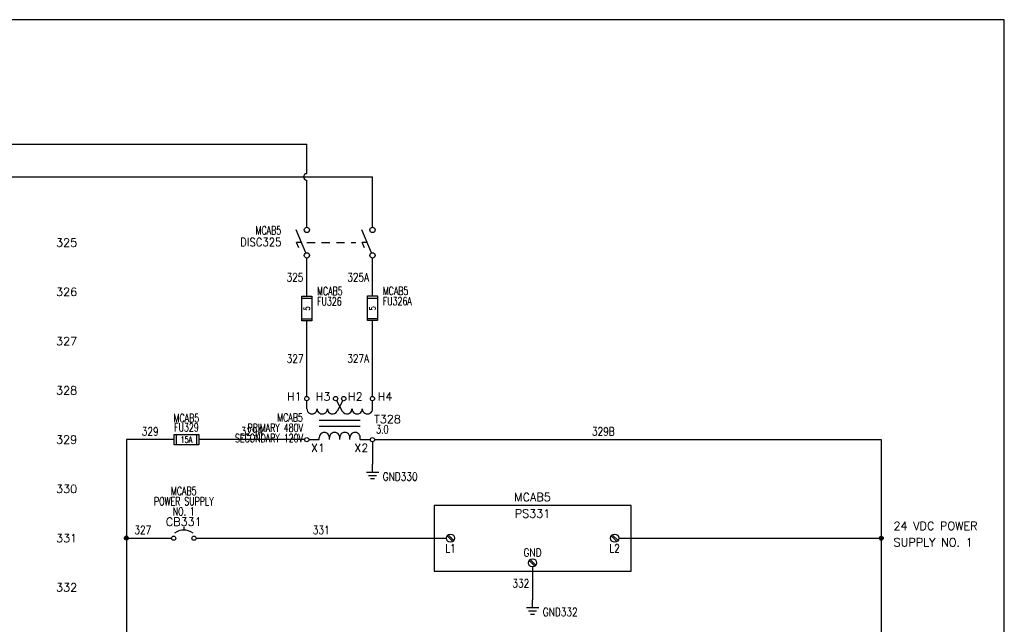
# Model space of a CAD drawing. Header units: inches. Extents: x 0 to 30, y 0 to 19.
# Tile 5 of 5: x 15 to 30, y 9.8 to 19. Entities that reach past the tile are written whole.
import ezdxf
from ezdxf.enums import TextEntityAlignment as Align

# ---------------------------------------------------------------- set-up
doc = ezdxf.new("R2010")
doc.units = ezdxf.units.IN
doc.header["$MEASUREMENT"] = 0
doc.linetypes.add('HIDDEN2', pattern=[0.1875, 0.125, -0.0625])
doc.layers.add('BLK_10AWG', color=252, linetype='Continuous', lineweight=30)
for name, color, linetype in [('BLK_14AWG', 252, 'Continuous'), ('DESC', 1, 'Continuous'), ('GRN', 76, 'Continuous'), ('LINK', 9, 'HIDDEN2'), ('LOC', 140, 'Continuous'), ('MISC', 30, 'Continuous'), ('RED_18AWG', 1, 'Continuous'), ('SYMS', 7, 'Continuous'), ('TAGS', 30, 'Continuous'), ('TERMS', 6, 'Continuous'), ('WHT_16AWG', 7, 'Continuous'), ('WIRECOPY', 52, 'Continuous'), ('WIRENO', 3, 'Continuous')]:
    doc.layers.add(name, color=color, linetype=linetype)
doc.layers.add('Viewports', color=3, linetype='Continuous', plot=False)
doc.styles.add('LEGACY', font='romans.shx')
doc.styles.add('ROMANS', font='ROMANS.shx', dxfattribs={"height": 0.125})
doc.styles.add('WD', font='romans.shx')

# ---------------------------------------------------------------- blocks, each defined once
blk = doc.blocks.new('HPS1SUP')
for p, q in [((-0.25, 0.5), (-0.25, -0.5)), ((2.75, 0.5), (-0.25, 0.5)), ((2.75, -0.5), (2.75, 0.5)), ((-0.052, 0.035), (0.035, -0.052)), ((-0.035, 0.052), (0.052, -0.035)), ((2.448, 0.035), (2.535, -0.052)), ((2.465, 0.052), (2.552, -0.035)), ((1.198, -0.34), (1.285, -0.427)), ((1.215, -0.323), (1.302, -0.41)), ((-0.25, -0.5), (2.75, -0.5))]:
    blk.add_line(p, q)
for centre in [(0, 0), (2.5, 0), (1.25, -0.375)]:
    blk.add_circle(centre, 0.0625)
at = {"style": 'LEGACY'}
for tag, p in [('INST', (1.25, 0.875)), ('LOC', (1.375, 0.625)), ('TAG1', (1.25, 0.375))]:
    blk.add_attdef(tag, text='', height=0.125, dxfattribs=at).set_placement(p, align=Align.MIDDLE_CENTER)
for tag, p in [('DESC1', (6.75, 0.375)), ('DESC2', (6.75, 0.125)), ('DESC3', (6.75, -0.125))]:
    blk.add_attdef(tag, p, '', height=0.125, dxfattribs=at)
at = {"flags": 1}
for tag, p, style in [('X4TERM01', (-0.062, 0), 'LEGACY'), ('ASSYCODE', (0, 0), 'ROMANS'), ('FAMILY', (0, 0), 'ROMANS'), ('CAT', (0, 0), 'ROMANS'), ('MFG', (0, 0), 'ROMANS'), ('X1TERM02', (2.562, 0), 'LEGACY'), ('X8TERM03', (1.25, -0.438), 'LEGACY')]:
    blk.add_attdef(tag, p, '', height=0.01, dxfattribs=dict(at, style=style))
at = {"linetype": 'Continuous', "style": 'LEGACY', "width": 0.8}
for tag, p in [('TERM01', (0, -0.094)), ('TERM02', (2.5, -0.094))]:
    blk.add_attdef(tag, text='', height=0.125, dxfattribs=at).set_placement(p, align=Align.TOP_CENTER)
blk.add_attdef('TERM03', text='', height=0.125, dxfattribs=at).set_placement((1.25, -0.281), align=Align.CENTER)
blk = doc.blocks.new('WD_MLRH')
at = {"style": 'WD'}
blk.add_attdef('RUNGFIRST', text='', height=0.125, dxfattribs=at).set_placement((-0.25, 0), align=Align.MIDDLE_RIGHT)
at = {"style": 'WD', "flags": 1}
for tag, p in [('RUNGHORV', (-0.25, -0.127)), ('RUNGINC', (-0.25, -0.163)), ('WIREMODE', (-0.25, -0.281)), ('RUNGDIST', (-0.25, -0.2)), ('RUNGCNT', (-0.25, -0.237)), ('WIREFMT', (-0.25, -0.321)), ('WIRE-START', (-0.25, -0.356)), ('WIRE-GSUF', (-0.25, -0.396)), ('PH3SPACE', (-0.25, -0.437))]:
    blk.add_attdef(tag, text='', height=0.025, dxfattribs=at).set_placement(p, align=Align.RIGHT)
blk = doc.blocks.new('WDDOT')
for radius in [0.03, 0.0187, 0.00929]:
    blk.add_circle((0, 0), radius)
blk = doc.blocks.new('HCB1')
blk.add_line((0, 0.173), (0, 0.126))
for centre in [(-0.155, 0), (0.155, 0)]:
    blk.add_circle(centre, 0.0322)
blk.add_arc((0, -0.109), 0.234, 53.1301, 126.8699)
at = {"style": 'WD', "width": 0.7}
for tag, p in [('INST', (0, 0.826)), ('LOC', (0, 0.656)), ('DESC1', (0, 0.5)), ('DESC2', (0, 0.344)), ('RATING1', (0, -0.188)), ('XREF', (0, -0.344))]:
    blk.add_attdef(tag, text='', height=0.125, dxfattribs=at).set_placement(p, align=Align.CENTER)
at = {"style": 'WD'}
blk.add_attdef('TAG1', text='', height=0.125, dxfattribs=at).set_placement((0, 0.188), align=Align.CENTER)
for tag, p in [('X2LINK', (0, 0.219)), ('X8LINK', (0, 0))]:
    blk.add_attdef(tag, p, '', height=0.01, dxfattribs=at)
for tag, p, height, flags in [('FAMILY', (0.205, 0.152), 0.01, 9), ('X4TERM01', (-0.188, 0), 0.0125, 1), ('X1TERM02', (0.188, 0), 0.0125, 1), ('CONTACT', (0.205, 0.133), 0.01, 9)]:
    blk.add_attdef(tag, p, '', height=height, dxfattribs=dict(at, flags=flags))
at = {"linetype": 'Continuous', "style": 'WD', "flags": 9}
for tag, p in [('ASSYCODE', (0.219, 0.062)), ('MFG', (0.228, 0.089)), ('CAT', (0.23, 0.108))]:
    blk.add_attdef(tag, text='', height=0.01, dxfattribs=at).set_placement(p, align=Align.CENTER)
at = {"linetype": 'Continuous', "style": 'WD', "flags": 8}
blk.add_attdef('TERM01', text='', height=0.125, dxfattribs=at).set_placement((-0.25, -0.031), align=Align.TOP_RIGHT)
blk.add_attdef('TERM02', text='', height=0.125, dxfattribs=at).set_placement((0.25, -0.031), align=Align.TOP_LEFT)
blk = doc.blocks.new('WD_WNH')
at = {"linetype": 'Continuous', "style": 'WD', "width": 0.8}
blk.add_attdef('WIRENO', text='', height=0.125, dxfattribs=at).set_placement((0, 0.062), align=Align.CENTER)
at = {"style": 'WD', "flags": 1}
for tag, p in [('W01USER', (0, 0.078)), ('W02USER', (0, 0.07)), ('W03USER', (0, 0.062)), ('W04USER', (0, 0.055)), ('W05USER', (0, 0.047)), ('W06USER', (0, 0.039)), ('W07USER', (0, 0.031)), ('W08USER', (0, 0.023)), ('W09USER', (0, 0.016)), ('W10USER', (0, 0.008))]:
    blk.add_attdef(tag, text='', height=0.005, dxfattribs=at).set_placement(p, align=Align.CENTER)
blk = doc.blocks.new('VGND2')
for p, q in [((0, -0.125), (0, 0)), ((0.09375, -0.125), (-0.09375, -0.125)), ((-0.0625, -0.171875), (0.0625, -0.171875)), ((-0.03125, -0.21875), (0.03125, -0.21875))]:
    blk.add_line(p, q)
at = {"style": 'WD', "width": 0.8}
for tag, p in [('INST', (0.15625, 0.125)), ('LOC', (0.15625, -0.03125)), ('TAG1', (0.15625, -0.1875)), ('DESC1', (0.15625, -0.34375)), ('DESC2', (0.15625, -0.5))]:
    blk.add_attdef(tag, text='', height=0.125, dxfattribs=at).set_placement(p, align=Align.MIDDLE_LEFT)
at = {"style": 'WD', "flags": 1}
for tag in ['ASSYCODE', 'X2TERM01', 'CAT', 'MFG', 'FAMILY']:
    blk.add_attdef(tag, (0, 0), '', height=0.01, dxfattribs=at)
blk = doc.blocks.new('WD_WNV')
at = {"linetype": 'Continuous', "style": 'WD', "width": 0.8}
blk.add_attdef('WIRENO', text='', height=0.125, dxfattribs=at).set_placement((-0.05, 0), align=Align.MIDDLE_RIGHT)
at = {"style": 'WD', "flags": 1}
for tag, p in [('W01USER', (-0.062, 0.094)), ('W02USER', (-0.062, 0.086)), ('W03USER', (-0.062, 0.078)), ('W04USER', (-0.062, 0.07)), ('W05USER', (-0.062, 0.062)), ('W06USER', (-0.062, 0.055)), ('W07USER', (-0.062, 0.047)), ('W08USER', (-0.062, 0.039)), ('W09USER', (-0.062, 0.031)), ('W10USER', (-0.062, 0.023))]:
    blk.add_attdef(tag, text='', height=0.005, dxfattribs=at).set_placement(p, align=Align.CENTER)
blk = doc.blocks.new('VDS21')
for p, q in [((-0.016, -0.157), (-0.163, 0.195)), ((-0.081, 0), (-0.156, 0)), ((-0.124, -0.078), (-0.156, 0))]:
    blk.add_line(p, q)
for centre in [(0, 0.194), (0, -0.194)]:
    blk.add_circle(centre, 0.0403)
at = {"style": 'WD'}
for tag, width, p in [('INST', 0.7, (-0.373, 0.406)), ('LOC', 0.7, (-0.373, 0.221)), ('TAG2', 0.9, (-0.373, 0.031)), ('XREF', 0.7, (-0.37, -0.155)), ('DESC1', 0.7, (-0.37, -0.344)), ('DESC2', 0.7, (-0.37, -0.531))]:
    blk.add_attdef(tag, text='', height=0.125, dxfattribs=dict(at, width=width)).set_placement(p, align=Align.RIGHT)
for tag, height, flags, p in [('TERM01', 0.125, 8, (-0.069, 0.258)), ('CONTACT', 0.0125, 9, (-0.083, -0.106)), ('FAMILY', 0.0125, 9, (-0.1, -0.046))]:
    blk.add_attdef(tag, text='', height=height, dxfattribs=dict(at, flags=flags)).set_placement(p, align=Align.RIGHT)
at = {"style": 'WD', "flags": 1}
for tag, p in [('X2TERM01', (0, 0.234)), ('X8TERM02', (0, -0.234))]:
    blk.add_attdef(tag, p, '', height=0.0125, dxfattribs=at)
at = {"style": 'WD'}
for tag, p in [('X4LINK', (-0.254, 0)), ('X1LINK', (0, 0))]:
    blk.add_attdef(tag, p, '', height=0.0125, dxfattribs=at)
at = {"style": 'WD', "flags": 8}
blk.add_attdef('TERM02', text='', height=0.125, dxfattribs=at).set_placement((-0.051, -0.267), align=Align.TOP_RIGHT)
blk = doc.blocks.new('VDS11')
for p, q in [((-0.016, -0.157), (-0.163, 0.195)), ((-0.081, 0), (-0.156, 0)), ((-0.124, -0.078), (-0.156, 0))]:
    blk.add_line(p, q)
for centre in [(0, 0.194), (0, -0.194)]:
    blk.add_circle(centre, 0.0403)
at = {"style": 'WD'}
for tag, height, flags, p in [('TERM01', 0.125, 8, (-0.069, 0.258)), ('CONTACT', 0.0125, 9, (-0.083, -0.067)), ('FAMILY', 0.0125, 9, (-0.1, -0.046)), ('MFG', 0.0125, 9, (-0.1, -0.11)), ('CAT', 0.0125, 9, (-0.1, -0.091))]:
    blk.add_attdef(tag, text='', height=height, dxfattribs=dict(at, flags=flags)).set_placement(p, align=Align.RIGHT)
for tag, width, p in [('INST', 0.7, (-0.391, 0.312)), ('LOC', 0.7, (-0.391, 0.125)), ('TAG1', 0.9, (-0.388, -0.054)), ('RATING1', 0.7, (-0.388, -0.234)), ('DESC1', 0.7, (-0.387, -0.422)), ('DESC2', 0.7, (-0.388, -0.609))]:
    blk.add_attdef(tag, text='', height=0.125, dxfattribs=dict(at, width=width)).set_placement(p, align=Align.RIGHT)
at = {"style": 'WD', "flags": 1}
for tag, p in [('X2TERM01', (0, 0.234)), ('X8TERM02', (0, -0.234))]:
    blk.add_attdef(tag, p, '', height=0.0125, dxfattribs=at)
at = {"style": 'WD'}
for tag, p in [('X4LINK', (-0.254, 0)), ('X1LINK', (0, 0))]:
    blk.add_attdef(tag, p, '', height=0.0125, dxfattribs=at)
at = {"style": 'WD', "width": 0.7}
blk.add_attdef('XREF', (0.161, -0.047), '', height=0.125, dxfattribs=at)
at = {"style": 'WD', "flags": 9}
blk.add_attdef('ASSYCODE', text='', height=0.0125, dxfattribs=at).set_placement((-0.115, -0.137), align=Align.CENTER)
at = {"style": 'WD', "flags": 8}
blk.add_attdef('TERM02', text='', height=0.125, dxfattribs=at).set_placement((-0.051, -0.267), align=Align.TOP_RIGHT)
blk = doc.blocks.new('HXF1D')
for p, q in [((-0.5, -0.156), (-0.5, -0.032)), ((-0.048, -0.028), (0.04, -0.193)), ((0.047, -0.029), (-0.04, -0.193)), ((0.5, -0.156), (0.5, -0.032)), ((-0.312, -0.328), (0.312, -0.328)), ((-0.312, -0.422), (0.312, -0.422)), ((-0.312, -0.625), (-0.312, -0.594)), ((-0.156, -0.625), (-0.156, -0.594)), ((0, -0.625), (0, -0.594)), ((0.156, -0.625), (0.156, -0.594)), ((0.312, -0.625), (0.312, -0.594)), ((-0.469, -0.625), (-0.312, -0.625)), ((0.312, -0.625), (0.467, -0.625))]:
    blk.add_line(p, q)
for centre in [(-0.501, 0), (-0.063, 0), (0.062, 0), (0.499, 0), (-0.501, -0.625), (0.499, -0.625)]:
    blk.add_circle(centre, 0.0322)
for centre, start, end in [((-0.422, -0.156), 179.999, 0), ((-0.266, -0.156), 179.999, 0), ((-0.109, -0.156), 179.999, 331.9287), ((0.109, -0.156), 208.0713, 0.001), ((0.266, -0.156), 180, 0.001), ((0.422, -0.156), 180, 0.001), ((-0.234, -0.594), 0.001, 180.002), ((-0.078, -0.594), 0.001, 180.002), ((0.078, -0.594), 0.001, 180.002), ((0.234, -0.594), 0.001, 180.002)]:
    blk.add_arc(centre, 0.0781, start, end)
at = {"linetype": 'Continuous', "style": 'WD', "flags": 8}
for tag, p in [('TERM01', (-0.578, -0.031)), ('TERM02', (-0.141, -0.031))]:
    blk.add_attdef(tag, text='', height=0.125, dxfattribs=at).set_placement(p, align=Align.RIGHT)
at = {"style": 'WD'}
for tag, p, height, flags in [('X4TERM01', (-0.533, 0), 0.0125, 1), ('X2TERM01', (-0.501, 0.032), 0.0125, 1), ('X2TERM02', (-0.063, 0.032), 0.0125, 1), ('X2TERM03', (0.062, 0.032), 0.0125, 1), ('X2TERM04', (0.499, 0.032), 0.0125, 1), ('X1TERM04', (0.531, 0), 0.0125, 1), ('FAMILY', (0.46, -0.372), 0.01, 9), ('X4TERM05', (-0.533, -0.625), 0.0125, 1), ('X8TERM05', (-0.501, -0.657), 0.0125, 1), ('X8TERM06', (0, -0.632), 0.0125, 1), ('X8TERM07', (0.499, -0.657), 0.0125, 1), ('X1TERM07', (0.531, -0.625), 0.0125, 1)]:
    blk.add_attdef(tag, p, '', height=height, dxfattribs=dict(at, flags=flags))
at = {"linetype": 'Continuous', "style": 'WD', "flags": 8}
for tag, p in [('TERM03', (0.125, -0.031)), ('TERM04', (0.578, -0.031))]:
    blk.add_attdef(tag, p, '', height=0.125, dxfattribs=at)
at = {"style": 'WD', "width": 0.7}
for tag, p in [('INST', (-0.56, -0.181)), ('LOC', (-0.56, -0.351)), ('DESC1', (-0.56, -0.507)), ('DESC2', (-0.56, -0.664))]:
    blk.add_attdef(tag, text='', height=0.125, dxfattribs=at).set_placement(p, align=Align.RIGHT)
at = {"style": 'WD'}
blk.add_attdef('TAG1', (0.524, -0.375), '', height=0.125, dxfattribs=at)
at = {"linetype": 'Continuous', "style": 'WD', "flags": 9}
for tag, p in [('ASSYCODE', (0.483, -0.438)), ('MFG', (0.484, -0.42)), ('CAT', (0.485, -0.4))]:
    blk.add_attdef(tag, text='', height=0.01, dxfattribs=at).set_placement(p, align=Align.CENTER)
at = {"style": 'WD', "width": 0.7}
blk.add_attdef('RATING1', (0.556, -0.531), '', height=0.125, dxfattribs=at)
at = {"linetype": 'Continuous', "style": 'WD', "flags": 8}
for tag, p in [('TERM06', (-0.031, -0.688)), ('TERM07', (0.438, -0.688))]:
    blk.add_attdef(tag, text='', height=0.125, dxfattribs=at).set_placement(p, align=Align.TOP_RIGHT)
blk.add_attdef('TERM05', text='', height=0.125, dxfattribs=at).set_placement((-0.438, -0.688), align=Align.TOP_LEFT)
blk = doc.blocks.new('HFU1')
for p, q in [((-0.188, -0.078), (-0.188, 0.078)), ((-0.188, 0.078), (0.188, 0.078)), ((-0.156, 0.078), (-0.156, -0.078)), ((0.156, 0.078), (0.156, -0.078)), ((0.188, 0.078), (0.188, -0.078)), ((0.188, -0.078), (-0.188, -0.078))]:
    blk.add_line(p, q)
at = {"style": 'WD', "width": 0.7}
for tag, p in [('INST', (0, 0.422)), ('LOC', (0, 0.266)), ('TAG1', (0, 0.125))]:
    blk.add_attdef(tag, text='', height=0.125, dxfattribs=at).set_placement(p, align=Align.CENTER)
at = {"linetype": 'Continuous', "style": 'WD', "flags": 9}
for tag, p in [('ASSYCODE', (0.157, 0.251)), ('MFG', (0.156, 0.083)), ('CAT', (0.156, 0.102))]:
    blk.add_attdef(tag, text='', height=0.01, dxfattribs=at).set_placement(p, align=Align.CENTER)
at = {"style": 'WD'}
for tag, p, height, flags in [('X4TERM01', (-0.188, 0), 0.0109, 1), ('FAMILY', (0.129, 0.108), 0.01, 9), ('X1TERM02', (0.188, 0), 0.0109, 1)]:
    blk.add_attdef(tag, p, '', height=height, dxfattribs=dict(at, flags=flags))
at = {"style": 'WD', "width": 0.7}
blk.add_attdef('RATING1', text='', height=0.0938, dxfattribs=at).set_placement((0, 0), align=Align.MIDDLE_CENTER)
at = {"style": 'WD'}
for tag, p in [('X2LINK', (0, 0.109)), ('X8LINK', (0, -0.109))]:
    blk.add_attdef(tag, p, '', height=0.01, dxfattribs=at)
at = {"linetype": 'Continuous', "style": 'WD', "width": 0.7, "flags": 8}
blk.add_attdef('TERM01', text='', height=0.1, dxfattribs=at).set_placement((-0.25, -0.016), align=Align.TOP_RIGHT)
blk.add_attdef('TERM02', text='', height=0.1, dxfattribs=at).set_placement((0.25, -0.016), align=Align.TOP_LEFT)
at = {"style": 'WD', "width": 0.7}
for tag, p in [('DESC1', (0.047, -0.234)), ('DESC2', (0.047, -0.391)), ('DESC3', (0.047, -0.547))]:
    blk.add_attdef(tag, text='', height=0.125, dxfattribs=at).set_placement(p, align=Align.MIDDLE_LEFT)
blk = doc.blocks.new('VFU1')
for p, q in [((-0.078, -0.188), (-0.078, 0.188)), ((-0.078, 0.188), (0.078, 0.188)), ((-0.078, 0.156), (0.078, 0.156)), ((0.078, 0.188), (0.078, -0.188)), ((-0.078, -0.156), (0.078, -0.156)), ((0.078, -0.188), (-0.078, -0.188))]:
    blk.add_line(p, q)
at = {"style": 'WD', "width": 0.7}
for tag, p in [('INST', (0.156, 0.359)), ('LOC', (0.156, 0.203)), ('TAG1', (0.156, 0.047)), ('DESC1', (0.156, -0.172)), ('DESC2', (0.156, -0.328)), ('DESC3', (0.156, -0.484))]:
    blk.add_attdef(tag, p, '', height=0.125, dxfattribs=at)
at = {"linetype": 'Continuous', "style": 'WD', "width": 0.7, "flags": 8}
blk.add_attdef('TERM01', text='', height=0.1, dxfattribs=at).set_placement((-0.055, 0.207), align=Align.RIGHT)
at = {"style": 'WD', "width": 0.7}
blk.add_attdef('RATING1', text='', height=0.0938, rotation=90, dxfattribs=at).set_placement((0, 0), align=Align.MIDDLE_CENTER)
at = {"color": 7, "style": 'WD', "flags": 1}
for tag, p in [('X2TERM01', (0, 0.188)), ('X8TERM02', (0, -0.188))]:
    blk.add_attdef(tag, p, '', height=0.0109, dxfattribs=at)
at = {"color": 7, "style": 'WD'}
for tag, p in [('X4LINK', (-0.125, 0)), ('X1LINK', (0.141, 0))]:
    blk.add_attdef(tag, p, '', height=0.01, dxfattribs=at)
at = {"linetype": 'Continuous', "style": 'WD', "flags": 9}
blk.add_attdef('ASSYCODE', text='', height=0.01, dxfattribs=at).set_placement((-0.098, -0.108), align=Align.CENTER)
at = {"style": 'WD', "flags": 9}
blk.add_attdef('FAMILY', text='', height=0.01, dxfattribs=at).set_placement((-0.08, -0.036), align=Align.RIGHT)
at = {"linetype": 'Continuous', "style": 'WD', "flags": 9}
for tag, p in [('MFG', (-0.08, -0.088)), ('CAT', (-0.08, -0.073))]:
    blk.add_attdef(tag, text='', height=0.01, dxfattribs=at).set_placement(p, align=Align.RIGHT)
at = {"linetype": 'Continuous', "style": 'WD', "width": 0.7, "flags": 8}
blk.add_attdef('TERM02', text='', height=0.1, dxfattribs=at).set_placement((-0.041, -0.213), align=Align.TOP_RIGHT)
blk = doc.blocks.new('WD_WCH')
at = {"linetype": 'Continuous', "style": 'WD', "width": 0.8}
blk.add_attdef('WIRECOPY', text='', height=0.125, dxfattribs=at).set_placement((0, 0.0625), align=Align.CENTER)

msp = doc.modelspace()

# ---------------------------------------------------------------- linework, layer by layer
at = {"layer": 'BLK_10AWG'}
for p, q in [((2.125, 17.125), (19.375, 17.125)), ((19.375, 16.675), (19.375, 17.125)), ((2.125, 16.625), (20.375, 16.625)), ((19.375, 15.859), (19.375, 16.575)), ((20.375, 15.859), (20.375, 16.625)), ((19.342, 12.625), (17.727, 12.625))]:
    msp.add_line(p, q, dxfattribs=at)
msp.add_arc((19.375, 16.625), 0.05, 90, 270, dxfattribs=at)
at = {"layer": 'BLK_14AWG'}
for p, q in [((19.374, 14.809), (19.375, 15.391)), ((20.375, 14.812), (20.375, 15.391)), ((19.374, 13.282), (19.374, 14.434)), ((20.374, 13.282), (20.375, 14.438)), ((16.625, 12.625), (16.625, 0.375)), ((17.352, 12.625), (16.625, 12.625)), ((16.625, 11.124), (17.312, 11.124))]:
    msp.add_line(p, q, dxfattribs=at)
at = {"layer": 'GRN'}
for p, q in [((20.374, 12.593), (20.375, 12.25)), ((22.813, 10.687), (22.813, 10.188))]:
    msp.add_line(p, q, dxfattribs=at)
at = {"layer": 'LINK'}
msp.add_lwpolyline([(19.375, 15.625), (20.121, 15.625)], dxfattribs=at)
at = {"layer": 'RED_18AWG'}
msp.add_line((17.688, 11.124), (21.5, 11.124), dxfattribs=at)
at = {"layer": 'Viewports'}
msp.add_lwpolyline([(0, 0), (30, 0), (30, 19.02), (0, 19.02)], close=True, dxfattribs=at)
at = {"layer": 'WHT_16AWG'}
for p, q in [((20.406, 12.625), (28.125, 12.625)), ((28.125, 12.625), (28.125, 7.445)), ((24.125, 11.124), (28.125, 11.124))]:
    msp.add_line(p, q, dxfattribs=at)

# ---------------------------------------------------------------- block references
at = {"layer": 'MISC'}
ref = msp.add_blockref('WD_MLRH', (16.125, 15.625), dxfattribs=at)
ref.add_attrib('RUNGFIRST', '325', dxfattribs={"height": 0.125, "style": 'WD'}).set_placement((15.875, 15.625), align=Align.MIDDLE_RIGHT)
at = {"layer": 'SYMS'}
ref = msp.add_blockref('VDS11', (19.375, 15.625), dxfattribs=at)
ref.add_attrib('TAG1', 'DISC325', dxfattribs={"layer": 'TAGS', "height": 0.125, "style": 'WD', "width": 0.9}).set_placement((18.987, 15.571), align=Align.RIGHT)
ref.add_attrib('LOC', 'MCAB5', dxfattribs={"layer": 'LOC', "height": 0.125, "style": 'WD', "width": 0.7}).set_placement((18.984, 15.75), align=Align.RIGHT)
for name, p in [('VDS21', (20.375, 15.625)), ('WDDOT', (16.625, 11.125)), ('WDDOT', (28.125, 11.124))]:
    msp.add_blockref(name, p, dxfattribs=at)
ref = msp.add_blockref('VFU1', (19.374, 14.622), dxfattribs=at)
ref.add_attrib('TAG1', 'FU326', (19.53, 14.668), dxfattribs={"layer": 'TAGS', "height": 0.125, "style": 'WD', "width": 0.7})
ref.add_attrib('LOC', 'MCAB5', (19.53, 14.825), dxfattribs={"layer": 'LOC', "height": 0.125, "style": 'WD', "width": 0.7})
ref.add_attrib('RATING1', '5', dxfattribs={"layer": 'MISC', "height": 0.0938, "rotation": 90, "style": 'WD', "width": 0.7}).set_placement((19.374, 14.622), align=Align.MIDDLE_CENTER)
ref = msp.add_blockref('VFU1', (20.375, 14.625), dxfattribs=at)
ref.add_attrib('TAG1', 'FU326A', (20.531, 14.672), dxfattribs={"layer": 'TAGS', "height": 0.125, "style": 'WD', "width": 0.7})
ref.add_attrib('LOC', 'MCAB5', (20.531, 14.828), dxfattribs={"layer": 'LOC', "height": 0.125, "style": 'WD', "width": 0.7})
ref.add_attrib('RATING1', '5', dxfattribs={"layer": 'MISC', "height": 0.0938, "rotation": 90, "style": 'WD', "width": 0.7}).set_placement((20.375, 14.625), align=Align.MIDDLE_CENTER)
ref = msp.add_blockref('HXF1D', (19.875, 13.25), dxfattribs=at)
ref.add_attrib('TERM02', 'H3', dxfattribs={"layer": 'TERMS', "linetype": 'Continuous', "height": 0.125, "style": 'WD', "flags": 8}).set_placement((19.734, 13.219), align=Align.RIGHT)
ref.add_attrib('TERM01', 'H1', dxfattribs={"layer": 'TERMS', "linetype": 'Continuous', "height": 0.125, "style": 'WD', "flags": 8}).set_placement((19.297, 13.219), align=Align.RIGHT)
ref.add_attrib('TERM04', 'H4', (20.453, 13.219), dxfattribs={"layer": 'TERMS', "linetype": 'Continuous', "height": 0.125, "style": 'WD', "flags": 8})
ref.add_attrib('TERM05', 'X1', dxfattribs={"layer": 'TERMS', "linetype": 'Continuous', "height": 0.125, "style": 'WD', "flags": 8}).set_placement((19.438, 12.562), align=Align.TOP_LEFT)
ref.add_attrib('TERM07', 'X2', dxfattribs={"layer": 'TERMS', "linetype": 'Continuous', "height": 0.125, "style": 'WD', "flags": 8}).set_placement((20.312, 12.562), align=Align.TOP_RIGHT)
ref.add_attrib('RATING1', '3.0', (20.431, 12.719), dxfattribs={"layer": 'MISC', "height": 0.125, "style": 'WD', "width": 0.7})
ref.add_attrib('TAG1', 'T328', (20.399, 12.875), dxfattribs={"layer": 'TAGS', "height": 0.125, "style": 'WD'})
ref.add_attrib('DESC1', 'PRIMARY 480V', dxfattribs={"layer": 'DESC', "height": 0.125, "style": 'WD', "width": 0.7}).set_placement((19.315, 12.743), align=Align.RIGHT)
ref.add_attrib('DESC2', 'SECONDARY 120V', dxfattribs={"layer": 'DESC', "height": 0.125, "style": 'WD', "width": 0.7}).set_placement((19.315, 12.586), align=Align.RIGHT)
ref.add_attrib('LOC', 'MCAB5', dxfattribs={"layer": 'LOC', "height": 0.125, "style": 'WD', "width": 0.7}).set_placement((19.315, 12.899), align=Align.RIGHT)
ref.add_attrib('TERM03', 'H2', (20, 13.219), dxfattribs={"layer": 'TERMS', "linetype": 'Continuous', "height": 0.125, "style": 'WD', "flags": 8})
ref = msp.add_blockref('HFU1', (17.54, 12.625), dxfattribs=at)
ref.add_attrib('RATING1', '15A', dxfattribs={"layer": 'MISC', "height": 0.0938, "style": 'WD', "width": 0.7}).set_placement((17.54, 12.625), align=Align.MIDDLE_CENTER)
ref.add_attrib('LOC', 'MCAB5', dxfattribs={"layer": 'LOC', "height": 0.125, "style": 'WD', "width": 0.7}).set_placement((17.54, 12.891), align=Align.CENTER)
ref.add_attrib('TAG1', 'FU329', dxfattribs={"layer": 'TAGS', "height": 0.125, "style": 'WD', "width": 0.7}).set_placement((17.54, 12.75), align=Align.CENTER)
ref = msp.add_blockref('VGND2', (20.375, 12.25), dxfattribs=at)
ref.add_attrib('TAG1', 'GND330', dxfattribs={"layer": 'TAGS', "height": 0.125, "style": 'WD', "width": 0.8}).set_placement((20.531, 12.062), align=Align.MIDDLE_LEFT)
ref = msp.add_blockref('HCB1', (17.5, 11.124), dxfattribs=at)
ref.add_attrib('LOC', 'MCAB5', dxfattribs={"layer": 'LOC', "height": 0.125, "style": 'WD', "width": 0.7}).set_placement((17.5, 11.781), align=Align.CENTER)
ref.add_attrib('DESC2', 'NO. 1', dxfattribs={"layer": 'DESC', "height": 0.125, "style": 'WD', "width": 0.7}).set_placement((17.5, 11.468), align=Align.CENTER)
ref.add_attrib('DESC1', 'POWER SUPPLY', dxfattribs={"layer": 'DESC', "height": 0.125, "style": 'WD', "width": 0.7}).set_placement((17.5, 11.624), align=Align.CENTER)
ref.add_attrib('TAG1', 'CB331', dxfattribs={"layer": 'TAGS', "height": 0.125, "style": 'WD'}).set_placement((17.5, 11.312), align=Align.CENTER)
ref = msp.add_blockref('HPS1SUP', (21.563, 11.124), dxfattribs=at)
ref.add_attrib('TERM01', 'L1', dxfattribs={"layer": 'TERMS', "linetype": 'Continuous', "height": 0.125, "style": 'WD', "width": 0.8}).set_placement((21.563, 11.031), align=Align.TOP_CENTER)
ref.add_attrib('TERM02', 'L2', dxfattribs={"layer": 'TERMS', "linetype": 'Continuous', "height": 0.125, "style": 'WD', "width": 0.8}).set_placement((24.063, 11.031), align=Align.TOP_CENTER)
ref.add_attrib('TERM03', 'GND', dxfattribs={"layer": 'TERMS', "linetype": 'Continuous', "height": 0.125, "style": 'WD', "width": 0.8}).set_placement((22.813, 10.843), align=Align.CENTER)
ref.add_attrib('TAG1', 'PS331', dxfattribs={"layer": 'TAGS', "height": 0.125, "style": 'WD'}).set_placement((22.813, 11.499), align=Align.MIDDLE_CENTER)
ref.add_attrib('LOC', 'MCAB5', dxfattribs={"layer": 'LOC', "height": 0.125, "style": 'WD'}).set_placement((22.812, 11.75), align=Align.MIDDLE_CENTER)
ref.add_attrib('DESC1', '24 VDC POWER', (28.313, 11.249), dxfattribs={"layer": 'DESC', "height": 0.125, "style": 'WD'})
ref.add_attrib('DESC2', 'SUPPLY NO. 1', (28.313, 10.999), dxfattribs={"layer": 'DESC', "height": 0.125, "style": 'WD'})
ref = msp.add_blockref('VGND2', (22.813, 10.188), dxfattribs=at)
ref.add_attrib('TAG1', 'GND332', dxfattribs={"layer": 'TAGS', "height": 0.125, "style": 'WD', "width": 0.8}).set_placement((22.969, 10.001), align=Align.MIDDLE_LEFT)
at = {"layer": 'WIRECOPY'}
ref = msp.add_blockref('WD_WCH', (16.875, 11.124), dxfattribs=at)
ref.add_attrib('WIRECOPY', '327', dxfattribs={"linetype": 'Continuous', "height": 0.125, "style": 'WD', "width": 0.8}).set_placement((16.875, 11.187), align=Align.CENTER)
at = {"layer": 'WIRENO'}
ref = msp.add_blockref('WD_WNV', (19.373, 15.096), dxfattribs=at)
ref.add_attrib('WIRENO', '325', dxfattribs={"linetype": 'Continuous', "height": 0.125, "style": 'WD', "width": 0.8}).set_placement((19.323, 15.096), align=Align.MIDDLE_RIGHT)
ref = msp.add_blockref('WD_WNV', (20.374, 15.097), dxfattribs=at)
ref.add_attrib('WIRENO', '325A', dxfattribs={"linetype": 'Continuous', "height": 0.125, "style": 'WD', "width": 0.8}).set_placement((20.324, 15.097), align=Align.MIDDLE_RIGHT)
ref = msp.add_blockref('WD_WNV', (19.374, 13.858), dxfattribs=at)
ref.add_attrib('WIRENO', '327', dxfattribs={"linetype": 'Continuous', "height": 0.125, "style": 'WD', "width": 0.8}).set_placement((19.324, 13.858), align=Align.MIDDLE_RIGHT)
ref = msp.add_blockref('WD_WNV', (20.374, 13.86), dxfattribs=at)
ref.add_attrib('WIRENO', '327A', dxfattribs={"linetype": 'Continuous', "height": 0.125, "style": 'WD', "width": 0.8}).set_placement((20.324, 13.86), align=Align.MIDDLE_RIGHT)
ref = msp.add_blockref('WD_WNH', (16.989, 12.625), dxfattribs=at)
ref.add_attrib('WIRENO', '329', dxfattribs={"linetype": 'Continuous', "height": 0.125, "style": 'WD', "width": 0.8}).set_placement((16.989, 12.688), align=Align.CENTER)
ref = msp.add_blockref('WD_WNH', (18.535, 12.625), dxfattribs=at)
ref.add_attrib('WIRENO', '329A', dxfattribs={"linetype": 'Continuous', "height": 0.125, "style": 'WD', "width": 0.8}).set_placement((18.535, 12.688), align=Align.CENTER)
ref = msp.add_blockref('WD_WNH', (23.891, 12.625), dxfattribs=at)
ref.add_attrib('WIRENO', '329B', dxfattribs={"linetype": 'Continuous', "height": 0.125, "style": 'WD', "width": 0.8}).set_placement((23.891, 12.688), align=Align.CENTER)
ref = msp.add_blockref('WD_WNH', (19.594, 11.124), dxfattribs=at)
ref.add_attrib('WIRENO', '331', dxfattribs={"linetype": 'Continuous', "height": 0.125, "style": 'WD', "width": 0.8}).set_placement((19.594, 11.187), align=Align.CENTER)
ref = msp.add_blockref('WD_WNV', (22.813, 10.437), dxfattribs=at)
ref.add_attrib('WIRENO', '332', dxfattribs={"linetype": 'Continuous', "height": 0.125, "style": 'WD', "width": 0.8}).set_placement((22.763, 10.437), align=Align.MIDDLE_RIGHT)

# ---------------------------------------------------------------- texts
at = {"layer": 'MISC', "style": 'WD'}
for s, p in [('326', (15.875, 14.875)), ('327', (15.875, 14.125)), ('328', (15.875, 13.375)), ('329', (15.875, 12.625)), ('330', (15.875, 11.875)), ('331', (15.875, 11.125)), ('332', (15.875, 10.375))]:
    msp.add_text(s, height=0.125, dxfattribs=at).set_placement(p, align=Align.MIDDLE_RIGHT)

doc.saveas('drawing.dxf')
